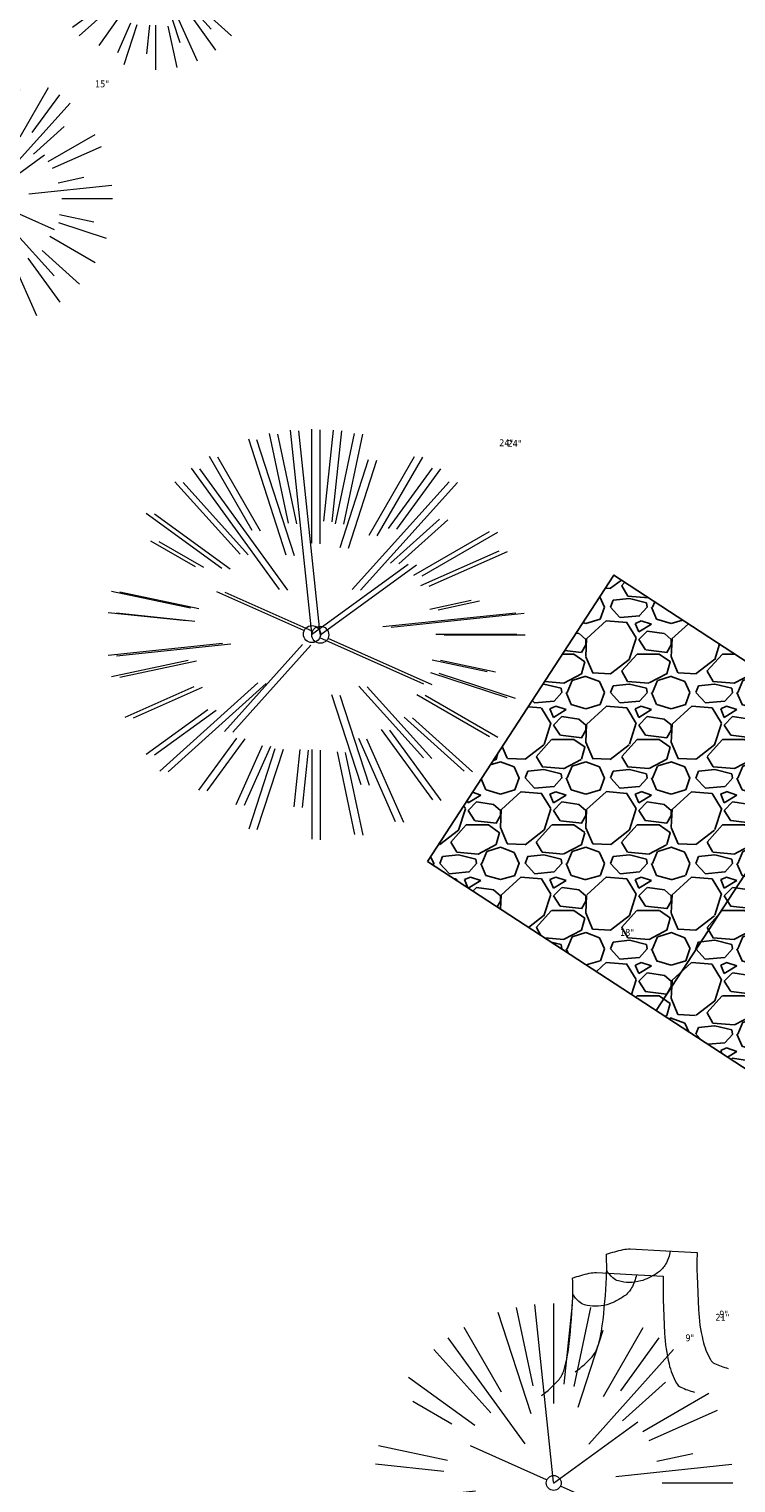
# Model space of a CAD drawing. Header units: feet. Extents: x 1133447 to 1140710, y 647622 to 649877.
# Tile 23 of 84: x 1134353 to 1134394, y 649022 to 649107. Entities that reach past the tile are written whole.
import ezdxf

# ---------------------------------------------------------------- set-up
doc = ezdxf.new("R2010")
doc.units = ezdxf.units.FT
doc.header["$MEASUREMENT"] = 0
for name, color, linetype in [('C-CAMPSITE-PADS', 6, 'Continuous'), ('C-SWLK-GRVL-PATT', 8, 'Continuous'), ('G-XREF', 7, 'Continuous')]:
    doc.layers.add(name, color=color, linetype=linetype)
doc.layers.add('V-SITE-VEGE', color=8, linetype='Continuous', lineweight=18)
doc.layers.add('V-SITE-VEGE-TEXT', color=8, linetype='Continuous', lineweight=18)
doc.styles.add('SEI-Dim & Leader', font='tahoma.ttf')

# ---------------------------------------------------------------- blocks, each defined once
blk = doc.blocks.new('V-SITE-VEGE-Coniferious Tree 2')
at = {"color": 0, "linetype": 'ByBlock'}
for p, q in [((-0.0003172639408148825, 0.0025937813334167), (-0.05229705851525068, 0.4972664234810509)), ((-3.601054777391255e-05, 0.2219193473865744), (-3.601054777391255e-05, 0.5000060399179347)), ((0.02890183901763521, 0.2753366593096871), (0.05222503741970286, 0.4972664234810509)), ((-0.06264093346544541, 0.1926377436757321), (-0.1545378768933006, 0.4755369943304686)), ((-0.0574950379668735, 0.2703678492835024), (-0.1039851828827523, 0.4890788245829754)), ((0.0571938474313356, 0.2692740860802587), (0.1039131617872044, 0.4890788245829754)), ((-0.1460065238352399, 0.2528363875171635), (-0.2500390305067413, 0.4330260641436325)), ((0.06850648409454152, 0.2109817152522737), (0.1382469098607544, 0.425630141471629)), ((0.139142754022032, 0.2410654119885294), (0.2499670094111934, 0.4330260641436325)), ((-0.07913071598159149, 0.1088658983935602), (-0.2939353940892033, 0.4045257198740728)), ((0.1868724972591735, 0.2572635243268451), (0.2938633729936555, 0.4045257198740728)), ((-0.1756943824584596, 0.1950752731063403), (-0.3346129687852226, 0.3715878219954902)), ((0.09777767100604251, 0.108636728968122), (0.3345409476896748, 0.3715878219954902)), ((-0.2201011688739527, 0.1598873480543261), (-0.4045617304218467, 0.2938993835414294)), ((0.1919663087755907, 0.1728666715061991), (0.3115823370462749, 0.2805763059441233)), ((0.2487690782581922, 0.143647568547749), (0.4329900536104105, 0.2500030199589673)), ((-0.2844040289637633, 0.1641894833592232), (-0.393144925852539, 0.2269610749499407)), ((0.2658942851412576, 0.1183972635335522), (0.4567507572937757, 0.2033670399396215)), ((-0.0009318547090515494, -0.0006770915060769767), (0.2349564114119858, 0.1707208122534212)), ((-0.2961437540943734, 0.06292784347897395), (-0.4891148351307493, 0.1039491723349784)), ((-0.01992166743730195, 0.008854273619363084), (-0.2318825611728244, 0.1032199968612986)), ((0.2872695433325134, 0.06106323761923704), (0.3884790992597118, 0.08257391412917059)), ((-0.3060292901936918, 0.03215663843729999), (-0.4973024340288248, 0.05226104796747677)), ((0.173080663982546, 0.01818771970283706), (0.497230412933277, 0.05226104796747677)), ((0.3024988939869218, 0), (0.4999700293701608, 0)), ((-0.2182782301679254, -0.02292736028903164), (-0.4973024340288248, -0.05226104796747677)), ((-0.02300503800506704, -0.02554197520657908), (-0.2137781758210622, -0.2373882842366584)), ((0.01849546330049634, -0.008260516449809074), (0.2719985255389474, -0.1211160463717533)), ((-0.302185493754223, -0.0642195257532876), (-0.4891148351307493, -0.1039491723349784)), ((0.2936342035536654, -0.06241742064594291), (0.4274066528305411, -0.09084484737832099)), ((0.2891445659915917, -0.09395946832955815), (0.4755009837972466, -0.1545018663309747)), ((-0.2881436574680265, -0.1282723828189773), (-0.4568227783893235, -0.2033670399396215)), ((-0.1320480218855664, -0.1188660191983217), (-0.3716238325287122, -0.3345769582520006)), ((0.1143820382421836, -0.1271057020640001), (0.2718110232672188, -0.301920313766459)), ((0.04781873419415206, -0.1473038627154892), (0.1192466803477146, -0.3671294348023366)), ((0.2555295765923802, -0.1475434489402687), (0.4329900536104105, -0.2500030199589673)), ((-0.254528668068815, -0.1848980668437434), (-0.4045617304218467, -0.2938993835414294)), ((0.2253521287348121, -0.2029399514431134), (0.3715518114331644, -0.3345769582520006)), ((0.1688618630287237, -0.2324611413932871), (0.2938633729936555, -0.4045257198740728)), ((-0.1842986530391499, -0.2536176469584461), (-0.2766747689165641, -0.3807650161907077)), ((-0.1213812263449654, -0.2725449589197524), (-0.1855903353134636, -0.4167758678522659)), ((-0.09098502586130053, -0.2799408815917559), (-0.1545378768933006, -0.4755369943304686)), ((-0.02966136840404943, -0.2817638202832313), (-0.04434904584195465, -0.4216092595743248)), ((-3.601054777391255e-05, -0.2817638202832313), (-3.601054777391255e-05, -0.5000060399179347)), ((0.1131111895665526, -0.2541280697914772), (0.2033310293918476, -0.4567867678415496)), ((0.06104806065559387, -0.2873055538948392), (0.1039131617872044, -0.4890788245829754))]:
    blk.add_line(p, q, dxfattribs=at)
blk.add_circle((-3.601054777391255e-05, 0), 0.02083358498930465)
blk = doc.blocks.new('V-SITE-VEGE-Stump')
for points in [[(-0.122905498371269, -0.01429599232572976, 0.05261256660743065), (-0.09863241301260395, 0.007697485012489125, 0.1061947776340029), (-0.09053039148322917, 0.02191696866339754, 0.04486152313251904), (-0.08374707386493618, 0.05273626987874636, 0.02007395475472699), (-0.07764030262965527, 0.1228815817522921, 0.01167487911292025), (-0.07732468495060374, 0.1363966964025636, 0.007866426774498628), (-0.07764030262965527, 0.1564565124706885)], [(-0.07764030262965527, 0.1564565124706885, -0.02766804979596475), (-0.05341885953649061, 0.1633605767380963, -0.0679781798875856), (-0.04316680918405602, 0.1642506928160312), (0.008593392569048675, 0.1616126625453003), (0.05395851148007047, 0.1590945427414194)], [(0.01506844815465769, 0.161253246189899, -0.08286378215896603), (0.008147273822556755, 0.1419669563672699, -0.1113242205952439), (-0.002098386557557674, 0.130555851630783, -0.03931328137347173), (-0.01592715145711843, 0.1222882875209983, -0.04919659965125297), (-0.02797848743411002, 0.1177254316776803, -0.06600187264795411), (-0.0446681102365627, 0.1155126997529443, -0.07018691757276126), (-0.06035359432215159, 0.1177254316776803, -0.1148593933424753), (-0.06850904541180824, 0.1222766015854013, -0.0759377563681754), (-0.07734269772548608, 0.1331671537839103)], [(0.05395851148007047, 0.1590945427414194, 0.004334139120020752), (0.05376627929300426, 0.1369184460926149, 0.00834373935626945), (0.05395851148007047, 0.1253997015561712), (0.05605689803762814, 0.07623641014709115, 0.04625247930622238), (0.06241632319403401, 0.03170819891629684, 0.06962485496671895), (0.07334360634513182, 0.00381048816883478, 0.1497246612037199), (0.07941695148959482, -0.001975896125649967, 0.05852299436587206), (0.09922370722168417, -0.009139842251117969)]]:
    blk.add_lwpolyline(points, format="xyb")
blk = doc.blocks.new('C_XBASE-PACTOLA_02403811')
at = {"layer": 'V-SITE-VEGE', "rotation": 8.537736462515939e-07}
for p, xscale, yscale, zscale in [((1134360.394, 649111.094), 11.99985504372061, 11.99985504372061, 11.99985504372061), ((1134369.565, 649072.065), 23.99971008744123, 23.99971008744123, 23.99971008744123), ((1134370.052, 649072.028), 23.99971008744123, 23.99971008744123, 23.99971008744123)]:
    blk.add_blockref('V-SITE-VEGE-Coniferious Tree 2', p, dxfattribs=dict(at, xscale=xscale, yscale=yscale, zscale=zscale))
at = {"layer": 'V-SITE-VEGE'}
for name, p, xscale, yscale, zscale in [('V-SITE-VEGE-Coniferious Tree 2', (1134350.379, 649097.564), 14.99981880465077, 14.99981880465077, 14.99981880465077), ('V-SITE-VEGE-Stump', (1134389.945, 649029.456), 40.31522404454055, 40.31522404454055, 40.31522404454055), ('V-SITE-VEGE-Stump', (1134387.961, 649028.069), 40.31522404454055, 40.31522404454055, 40.31522404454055), ('V-SITE-VEGE-Coniferious Tree 2', (1134383.723, 649022.379), 20.99974632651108, 20.99974632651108, 20.99974632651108)]:
    blk.add_blockref(name, p, dxfattribs=dict(at, xscale=xscale, yscale=yscale, zscale=zscale))
at = {"layer": 'V-SITE-VEGE-TEXT', "char_height": 0.4, "attachment_point": 7, "style": 'SEI-Dim & Leader'}
for s, insert in [('15"', (1134356.858453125, 649104.064)), ('24"', (1134380.532125, 649083.065)), ('24"', (1134381.019125, 649083.028)), ('18"', (1134387.61034375, 649054.395)), ('21"', (1134393.194234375, 649031.879)), ('9"', (1134393.422594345, 649032.056)), ('9"', (1134391.438594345, 649030.669))]:
    blk.add_mtext(s, dxfattribs=dict(at, insert=insert))
blk = doc.blocks.new('C_PBASE-PACTOLA_02403811')
at = {"layer": 'C-CAMPSITE-PADS'}
blk.add_lwpolyline([(1134376.326166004, 649058.7618932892), (1134387.247604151, 649075.5166594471), (1134414.055230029, 649058.0423583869), (1134403.133791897, 649041.2875922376)], close=True, dxfattribs=at)
at = {"layer": 'Defpoints'}
blk.add_lwpolyline([(1134389.729978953, 649050.0247427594), (1134400.651417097, 649066.7795089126)], dxfattribs=at)
blk = doc.blocks.new('C_PHTCH-PACTOLA_02403811')
at = {"layer": 'C-SWLK-GRVL-PATT'}
h = blk.add_hatch(dxfattribs=at)
h.set_pattern_fill('GRAVEL', color=256, scale=5)
h.set_pattern_definition([(228.012787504, (14.17135873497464, 8.610460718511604), (-40.00000000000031, -45.00000000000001), [0.67268, -66.5954402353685]), (184.969740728, (13.72135873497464, 8.110460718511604), (59.99999999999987, 5.000000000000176), [1.15434, -114.27962380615]), (132.510447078, (12.57135873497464, 8.010460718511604), (50.00000000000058, -54.99999999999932), [0.8139400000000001, -80.5801629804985]), (267.273689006, (10.62135873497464, 6.760460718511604), (5.000000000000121, 100.0000000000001), [1.05119, -104.067790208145]), (292.833654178, (10.57135873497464, 5.710460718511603), (-24.99999999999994, 60.00000000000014), [1.030775, -102.0468656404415]), (357.273689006, (10.97135873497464, 4.760460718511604), (-100.0000000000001, 5.000000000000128), [1.05119, -104.067790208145]), (37.6942404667, (12.02135873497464, 4.710460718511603), (-64.99999999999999, -49.99999999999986), [1.390145, -137.62424274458]), (72.2553283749, (13.12135873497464, 5.560460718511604), (35.00000000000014, 110), [1.31244, -129.9316074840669]), (121.429565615, (13.52135873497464, 6.810460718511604), (-40.0000000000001, 64.99999999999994), [1.05475, -104.420365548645]), (175.236358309, (12.97135873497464, 7.710460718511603), (54.99999999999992, -5.00000000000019), [1.20416, -59.0038128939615]), (222.397437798, (11.77135873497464, 7.810460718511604), (-59.99999999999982, -54.99999999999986), [1.55724, -154.1668750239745]), (138.814074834, (15.57135873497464, 6.710460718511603), (-35.00000000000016, 30), [0.5315049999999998, -52.61922406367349]), (171.46923439, (15.17135873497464, 7.060460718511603), (64.99999999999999, -9.999999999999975), [1.011185, -100.107557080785]), (225, (14.17135873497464, 7.210460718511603), (-5.551115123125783e-16, -4.999999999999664), [0.707105, -6.3639628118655]), (203.198590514, (13.82135873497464, 7.810460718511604), (24.99999999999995, 9.999999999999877), [0.38079, -37.6980755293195]), (291.801409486, (13.47135873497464, 7.660460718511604), (-4.99999999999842, 15.00000000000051), [0.538515, -26.3873090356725]), (30.96375653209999, (13.67135873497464, 7.160460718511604), (15.00000000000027, 9.999999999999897), [0.874645, -28.2801144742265]), (161.565051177, (14.42135873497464, 7.610460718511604), (10.00000000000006, -4.999999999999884), [0.6324549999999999, -15.178933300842]), (16.389540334, (10.57135873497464, 7.660460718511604), (49.99999999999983, 15.00000000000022), [0.886, -87.714225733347]), (70.3461759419, (11.42135873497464, 7.910460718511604), (-20.0000000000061, -55.00000000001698), [0.7433049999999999, -73.58703873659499]), (293.198590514, (14.42135873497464, 8.610460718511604), (-9.999999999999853, 24.99999999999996), [0.761575, -37.3172905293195]), (343.610459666, (14.72135873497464, 7.910460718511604), (-49.99999999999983, 15.00000000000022), [0.8859999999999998, -87.71422573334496]), (339.44395478, (10.57135873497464, 4.560460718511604), (-25.00000000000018, 10.00000000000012), [0.8543999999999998, -41.86561872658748]), (294.775140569, (11.37135873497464, 4.260460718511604), (-25.00000000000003, 55.00000000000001), [0.71589, -70.87321531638]), (66.8014094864, (14.47135873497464, 3.610460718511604), (9.999999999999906, 24.99999999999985), [0.761575, -37.3172905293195]), (17.3540246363, (14.77135873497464, 4.310460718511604), (-64.99999999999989, -19.99999999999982), [0.838155, -82.97711807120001]), (69.44395478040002, (12.02135873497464, 3.610460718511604), (-10.00000000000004, -24.99999999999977), [0.4271999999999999, -42.29281872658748]), (101.309932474, (14.17135873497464, 3.610460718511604), (-4.999999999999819, 20.00000000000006), [0.25495, -25.240147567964]), (165.963756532, (14.12135873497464, 3.860460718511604), (14.99999999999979, -5.000000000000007), [1.030775, -19.5847531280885]), (186.009005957, (13.12135873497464, 4.110460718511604), (50.00000000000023, 4.999999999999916), [0.9552499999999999, -94.56961587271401]), (303.690067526, (13.67135873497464, 6.710460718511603), (-4.999999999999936, 9.999999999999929), [0.7211099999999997, -17.30664637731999]), (353.157226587, (14.07135873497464, 6.110460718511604), (85.00000000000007, -10.00000000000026), [1.25897, -124.6378131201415]), (60.9453959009, (15.32135873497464, 5.960460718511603), (-19.99999999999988, -34.99999999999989), [0.51478, -50.963370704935]), (90, (15.57135873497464, 6.410460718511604), (-4.999999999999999, 5), [0.3, -4.699999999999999]), (120.256437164, (13.02135873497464, 4.260460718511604), (20.00000000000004, -35.00000000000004), [0.69462, -68.76759994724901]), (48.01278750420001, (12.67135873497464, 4.860460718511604), (40, 44.99999999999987), [1.34536, -65.92276023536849]), (0, (13.57135873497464, 5.860460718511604), (5, 5), [1.3, -3.7]), (325.3048464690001, (14.87135873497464, 5.860460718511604), (50.0000000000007, -34.99999999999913), [0.7905699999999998, -78.26637150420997]), (254.054604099, (15.52135873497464, 5.410460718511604), (-5.000000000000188, -20.00000000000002), [0.72801, -35.6725394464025]), (207.645975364, (15.32135873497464, 4.710460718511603), (-94.99999999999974, -50.00000000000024), [1.185325, -117.347370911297]), (175.42607874, (14.27135873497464, 4.160460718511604), (-64.99999999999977, 5.000000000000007), [1.253995, -124.1453670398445])])
h.paths.add_polyline_path([(1134414.055230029, 649058.0423583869), (1134403.133791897, 649041.2875922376), (1134376.326166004, 649058.7618932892), (1134387.247604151, 649075.5166594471)])

msp = doc.modelspace()

# ---------------------------------------------------------------- block references
at = {"layer": 'G-XREF'}
msp.add_blockref('C_XBASE-PACTOLA_02403811', (0, 0), dxfattribs=at)

# ---------------------------------------------------------------- next in the draw order: block references
for name in ['C_PBASE-PACTOLA_02403811', 'C_PHTCH-PACTOLA_02403811']:
    msp.add_blockref(name, (0, 0), dxfattribs=at)

doc.saveas('drawing.dxf')
